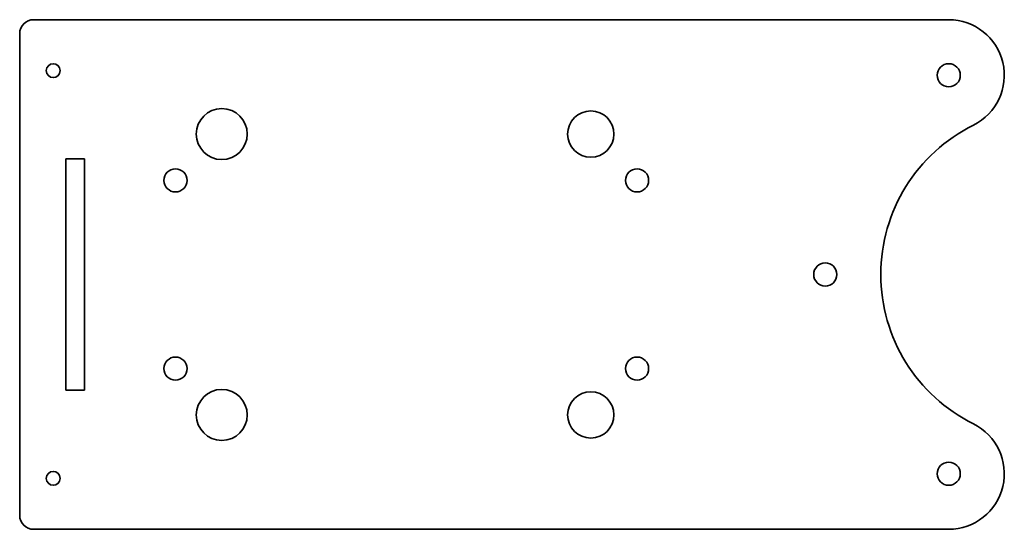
# Model space of a CAD drawing. Header units: millimetres. Extents: x -288 to -76, y 19 to 129.
import ezdxf

# ---------------------------------------------------------------- set-up
doc = ezdxf.new("R2010")
doc.units = ezdxf.units.MM
doc.layers.add('1', color=7, linetype='Continuous', true_color=0xffffff)

msp = doc.modelspace()

# ---------------------------------------------------------------- linework, layer by layer
at = {"layer": '1', "color": 252, "linetype": 'Continuous', "lineweight": 35}
for p, q in [((-87.830729, 129.17223), (-285.5, 129.17223)), ((-288.5, 126.17223), (-288.5, 22.17223)), ((-278.5, 49.17223), (-278.5, 99.17223)), ((-278.5, 99.17223), (-274.5, 99.17223)), ((-274.5, 99.17223), (-274.5, 49.17223)), ((-278.5, 49.17223), (-274.5, 49.17223)), ((-285.5, 19.17223), (-87.830729, 19.17223))]:
    msp.add_line(p, q, dxfattribs=at)
for centre, radius in [((-281.25, 118.17223), 1.5), ((-87.830729, 117.17223), 2.5), ((-244.85, 104.49223), 5.5), ((-165.15, 104.49223), 5), ((-254.85, 94.49223), 2.5), ((-155.15, 94.49223), 2.5), ((-114.5, 74.17223), 2.5), ((-254.85, 53.85223), 2.5), ((-155.15, 53.85223), 2.5), ((-244.85, 43.85223), 5.5), ((-165.15, 43.85223), 5), ((-87.830729, 31.17223), 2.5), ((-281.25, 30.17223), 1.5)]:
    msp.add_circle(centre, radius, dxfattribs=at)
for centre, radius, start, end in [((-285.5, 126.17223), 3, 90, 180), ((-87.830729, 117.17223), 12, 296.38433, 90), ((-66.5, 74.17223), 36, 116.38433, 243.61567), ((-87.830729, 31.17223), 12, 270, 63.61567), ((-285.5, 22.17223), 3, 180, 270)]:
    msp.add_arc(centre, radius, start, end, dxfattribs=at)

doc.saveas('drawing.dxf')
